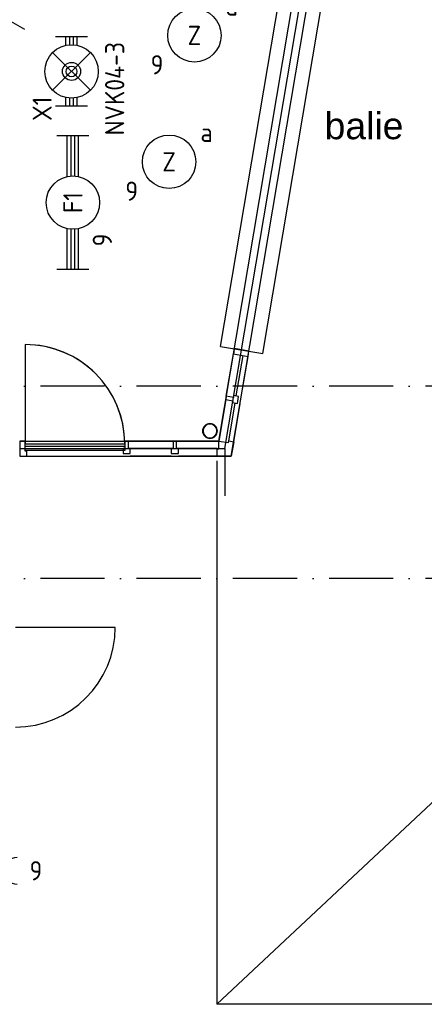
# Model space of a CAD drawing. Header units: millimetres. Extents: x -6587 to 112313, y 244 to 84344.
# Tile 20 of 58: x 34348 to 38132, y 44145 to 53365. Entities that reach past the tile are written whole.
import ezdxf
from ezdxf.enums import TextEntityAlignment as Align

# ---------------------------------------------------------------- set-up
doc = ezdxf.new("R2010")
doc.units = ezdxf.units.MM
doc.header["$LTSCALE"] = 100
doc.linetypes.add('DASHDOT', pattern=[9, 6, -1.5, 0, -1.5])
doc.layers.get('0').update_dxf_attribs({"linetype": 'CONTINUOUS'})
for name, color, linetype in [('AL$7----_STRAMIEN', 1, 'DASHDOT'), ('BOUW', 8, 'CONTINUOUS'), ('EB63101-_ATTRIB', 2, 'CONTINUOUS'), ('EB63102-_ATTRIB', 2, 'CONTINUOUS'), ('EB63501-_ATTRIB', 2, 'CONTINUOUS'), ('EL63101-_LICHT-ARM', 3, 'CONTINUOUS'), ('EL63102-_LICHT-SCH', 3, 'CONTINUOUS'), ('EL63103-_LICHT-WCD230V', 3, 'CONTINUOUS'), ('EL63501-_NOODVRL-ARM', 3, 'CONTINUOUS'), ('KABELGOOT', 8, 'CONTINUOUS')]:
    doc.layers.add(name, color=color, linetype=linetype)
doc.styles.add('1_8', font='iso', dxfattribs={"width": 0.7, "height": 1.8})
doc.styles.add('NORATT', font='isocp.shx')
doc.styles.get("Standard").update_dxf_attribs({"font": 'iso.shx'})
doc.styles.add('TECHNIC', font='technic_.ttf')

# ---------------------------------------------------------------- blocks, each defined once
blk = doc.blocks.new('EJ3T20')
at = {"color": 0}
for p, q in [((-6.25, -1.5), (-6.25, 1.5)), ((6.25, -1.5), (6.25, 1.5)), ((-6.25, 0.525), (-2.444, 0.525)), ((-6.25, 0.175), (-2.494, 0.175)), ((2.444, 0.525), (6.25, 0.525)), ((2.494, 0.175), (6.25, 0.175)), ((-6.25, -0.175), (-2.494, -0.175)), ((-6.25, -0.525), (-2.444, -0.525)), ((2.444, -0.525), (6.25, -0.525)), ((2.494, -0.175), (6.25, -0.175))]:
    blk.add_line(p, q, dxfattribs=at)
blk.add_circle((0, 0), 2.5, dxfattribs=at)
at = {"color": 6, "style": '1_8'}
for tag, flags, p in [('SCHAK', 8, (3.5, 2.75)), ('A_CODE', 8, (0, 0)), ('GROEP', 8, (-3.5, -2.75)), ('KAST', 9, (3.5, -2.75))]:
    blk.add_attdef(tag, text='', height=1.8, dxfattribs=dict(at, flags=flags)).set_placement(p, align=Align.MIDDLE)
blk = doc.blocks.new('ES3G00')
blk.add_circle((0, 0), 2.5)
blk.add_circle((0, 0), 2.5)
for tag, style, flags, p in [('GELIJK', 'NORATT', 9, (3.5, 5)), ('GELIJK', '1_8', 9, (3.5, 5)), ('SCHAK', 'NORATT', 8, (3.5, 2.75)), ('SCHAK', '1_8', 8, (3.5, 2.75)), ('A_CODE', 'NORATT', 8, (0, 0)), ('A_CODE', '1_8', 8, (0, 0)), ('GROEP', 'NORATT', 8, (-3.5, -2.75)), ('GROEP', '1_8', 8, (-3.5, -2.75)), ('KAST', 'NORATT', 9, (3.5, -2.75)), ('KAST', '1_8', 9, (3.5, -2.75))]:
    blk.add_attdef(tag, text='', height=1.8, dxfattribs=dict(style=style, flags=flags)).set_placement(p, align=Align.MIDDLE_CENTER)
blk = doc.blocks.new('EJ3T01')
at = {"color": 0}
for p, q in [((-3.25, -1.5), (-3.25, 1.5)), ((-1.768, 1.768), (1.768, -1.768)), ((1.768, 1.768), (-1.768, -1.768)), ((3.25, -1.5), (3.25, 1.5)), ((-3.25, 0.525), (-2.444, 0.525)), ((-3.25, 0.175), (-2.494, 0.175)), ((2.444, 0.525), (3.25, 0.525)), ((2.494, 0.175), (3.25, 0.175)), ((-3.25, -0.175), (-2.494, -0.175)), ((-3.25, -0.525), (-2.444, -0.525)), ((2.444, -0.525), (3.25, -0.525)), ((2.494, -0.175), (3.25, -0.175))]:
    blk.add_line(p, q, dxfattribs=at)
at = {"color": 6}
blk.add_lwpolyline([(1.768, -1.768), (1.75, -1.75)], dxfattribs=at)
at = {"color": 0}
for radius in [2.5, 0.85, 0.5]:
    blk.add_circle((0, 0), radius, dxfattribs=at)
at = {"color": 6, "style": '1_8'}
for tag, flags, p in [('A_CODE', 8, (-3.5, 2.75)), ('SCHAK', 8, (3.5, 2.75)), ('GROEP', 8, (-3.5, -2.75)), ('KAST', 9, (3.5, -2.75))]:
    blk.add_attdef(tag, text='', height=1.8, dxfattribs=dict(at, flags=flags)).set_placement(p, align=Align.MIDDLE)
blk = doc.blocks.new('ES3W1A')
for p, q in [((1.25, 0), (-1.25, 0)), ((0, 0), (0, -3))]:
    blk.add_line(p, q)
blk.add_arc((0, 1.25), 1.25, 180, 0)
at = {"style": '1_8'}
for tag, flags, p in [('VERMOGEN', 9, (-2.5, 3)), ('GROEP', 8, (0, 3)), ('SCHAK', 8, (2.5, 3)), ('GELIJK', 9, (5, 3)), ('KAST', 9, (7, 3)), ('TAL', 8, (2.5, 3))]:
    blk.add_attdef(tag, text='', height=1.8, rotation=90, dxfattribs=dict(at, flags=flags)).set_placement(p, align=Align.MIDDLE_CENTER)
at = {"style": '1_8', "width": 0.7, "flags": 8}
blk.add_attdef('DOEL', text='', height=1.8, rotation=90, dxfattribs=at).set_placement((-2.5, 3), align=Align.MIDDLE_LEFT)
at = {"style": '1_8', "flags": 9}
blk.add_attdef('M_CODE', text='', height=1.8, dxfattribs=at).set_placement((0, 0), align=Align.MIDDLE_CENTER)
blk = doc.blocks.new('ES3S1')
blk.add_lwpolyline([(0.575, 0.996), (2.309, 4), (3.608, 3.25)])
blk.add_lwpolyline([(0.575, 0.996), (2.309, 4), (3.608, 3.25)])
blk.add_circle((0, 0), 1.15)
blk.add_circle((0, 0), 1.15)
for tag, style, flags, p in [('SCHAK', 'NORATT', 8, (3, 5.5)), ('SCHAK', '1_8', 8, (3, 5.5)), ('KAST', 'NORATT', 9, (-3, 0.5)), ('KAST', '1_8', 9, (-3, 0.5)), ('M_CODE', 'NORATT', 9, (0, 0)), ('M_CODE', '1_8', 9, (0, 0)), ('DOEL', 'NORATT', 9, (-3, -2)), ('DOEL', '1_8', 9, (-3, -2)), ('GROEP', 'NORATT', 9, (-3, -4.5)), ('GROEP', '1_8', 9, (-3, -4.5))]:
    blk.add_attdef(tag, text='', height=1.8, dxfattribs=dict(style=style, flags=flags)).set_placement(p, align=Align.MIDDLE_CENTER)
blk = doc.blocks.new('RONDBUIS139X5')
at = {"color": 0, "linetype": 'Continuous'}
for points in [[(69.85, 0, 1), (-69.85, 0, 1)], [(64.85, 0, 1), (-64.85, 0, 1)]]:
    blk.add_lwpolyline(points, format="xyb", close=True, dxfattribs=at)
blk = doc.blocks.new('XREF')
at = {"layer": 'AL$7----_STRAMIEN', "color": 1}
for p, q in [((250890.3, 63765), (161095.9, 63765)), ((250890.3, 61965), (161095.9, 61965))]:
    blk.add_line(p, q, dxfattribs=at)
at = {"layer": 'BOUW'}
for p, q in [((192532.3, 57977.6), (206240.3, 70825.1)), ((192568.9, 64138.4), (193310.4, 68541.4)), ((192963.3, 64071.9), (193704.9, 68474.9)), ((190742.3, 64155.1), (190742.3, 63225.1)), ((192622.2, 63672), (192688.8, 64067.5)), ((192715.7, 63673.5), (192779.5, 64052.2)), ((192762.1, 63665.7), (192825.8, 64044.4)), ((192616.7, 63639.5), (192551.1, 63250.1)), ((192644.9, 63253.1), (192704.6, 63607.5)), ((192691.3, 63245.3), (192750.9, 63599.7)), ((192644.9, 63253.1), (192691.3, 63245.3)), ((190742.3, 63225.1), (191672.3, 63225.1)), ((191583.3, 61506.9), (190649.3, 61506.9))]:
    blk.add_line(p, q, dxfattribs=at)
for points in [[(190696.8, 63111.1), (192668.7, 63111.1), (193750.1, 69532.1), (190914.3, 69532.1)], [(190696.8, 63180.6), (192609.9, 63180.6), (193667.9, 69462.6), (190914.3, 69462.6)], [(190696.8, 63250.1), (192551.1, 63250.1), (193585.7, 69393.1), (190914.3, 69393.1)], [(192568.9, 64138.4), (192963.3, 64071.9)], [(192766.1, 64105.2), (192697.1, 64116.8), (192691.3, 64082.3), (192688.8, 64067.5), (192688.8, 64067.5), (192825.8, 64044.4), (192834.1, 64093.7), (192766.1, 64105.2)], [(192124.3, 63250.1), (191707.3, 63250.1)], [(192551.1, 63250.1), (192157.3, 63250.1)], [(192107.3, 63183.1), (191724.3, 63183.1)], [(192536.1, 63183.1), (192174.3, 63183.1)], [(192609.9, 63180.6), (192609.9, 62738)], [(192107.3, 63111.1), (191724.3, 63111.1)], [(192536.1, 63111.1), (192174.3, 63111.1)], [(192532.3, 63065.1), (192532.3, 57977.6)], [(201418.5, 57977.6), (192532.3, 57977.6)]]:
    blk.add_lwpolyline(points, dxfattribs=at)
blk.add_lwpolyline([(190742.3, 63225.1), (191672.3, 63225.1, 0.414214), (190742.3, 64155.1), (190742.3, 63225.1)], format="xyb", dxfattribs=at)
for points in [[(192726.3, 63603.8), (192737.4, 63669.9), (192691.1, 63677.7), (192688.2, 63660.9), (192622.2, 63672), (192616.7, 63639.5), (192682.8, 63628.4), (192679.9, 63611.6)], [(190757.3, 63158.1), (190742.3, 63158.1), (190742.3, 63250.1), (190690.3, 63250.1), (190690.3, 63180.1), (190690.3, 63180.1), (190690.3, 63111.1), (190757.3, 63111.1)], [(191657.3, 63136.1), (191724.3, 63136.1), (191724.3, 63183.1), (191707.3, 63183.1), (191707.3, 63250.1), (191674.3, 63250.1), (191674.3, 63183.1), (191657.3, 63183.1)], [(192107.3, 63136.1), (192174.3, 63136.1), (192174.3, 63183.1), (192157.3, 63183.1), (192157.3, 63250.1), (192124.3, 63250.1), (192124.3, 63183.1), (192107.3, 63183.1)], [(192536.1, 63111.1), (192536.1, 63180.1), (192551.1, 63180.1), (192551.1, 63250.1), (192642.4, 63238.3), (192644.9, 63253.1), (192691.3, 63245.3), (192668.7, 63111.1)], [(191672.3, 63205.1), (191672.3, 63164.1), (190742.3, 63164.1), (190742.3, 63205.1)]]:
    blk.add_lwpolyline(points, close=True, dxfattribs=at)
for centre, radius, start, end in [((190742.3, 63225.1), 930, 0, 90), ((190649.3, 61506.9), 934, 270, 0)]:
    blk.add_arc(centre, radius, start, end, dxfattribs=at)
blk.add_blockref('RONDBUIS139X5', (192469.6, 63345.8), dxfattribs=at)
at = {"layer": 'BOUW', "insert": (193541.6, 66327.9), "char_height": 250, "width": 3707, "attachment_point": 1}
blk.add_mtext('\\fArial|b0|i0|c0|p34;balie', dxfattribs=at)
at = {"layer": 'BOUW', "style": 'TECHNIC'}
for tag, p in [('TKC', (236228.5, 52184.8)), ('BALIE', (236228.5, 51894.3))]:
    blk.add_attdef(tag, text='', height=250, dxfattribs=at).set_placement(p, align=Align.CENTER)
at = {"layer": 'KABELGOOT', "color": 8, "flags": 3}
blk.add_attdef('HULPSTUK', (188825.4, 76010.1, 3650), '', height=1, rotation=180, dxfattribs=at)
blk.add_attdef('HULPSTUK', (182644.4, 45781.1, 3650), '', height=1, dxfattribs=at)

msp = doc.modelspace()

# ---------------------------------------------------------------- block references
at = {"layer": 'EL63101-_LICHT-ARM'}
msp.add_blockref('XREF', (-156342.1, -13832.1), dxfattribs=at)
ref = msp.add_blockref('ES3G00', (35982.1, 53217.8, 3500), dxfattribs=dict(at, xscale=100, yscale=100, zscale=100))
ref.add_attrib('A_CODE', 'Z', dxfattribs={"layer": 'EB63101-_ATTRIB', "color": 1, "height": 180, "style": 'NORATT', "flags": 8}).set_placement((35982.1, 53217.8, 3500), align=Align.MIDDLE)
ref.add_attrib('GROEP', '9', dxfattribs={"layer": 'EB63101-_ATTRIB', "color": 1, "height": 180, "style": 'NORATT', "flags": 8}).set_placement((35632.1, 52942.8, 3500), align=Align.MIDDLE)
ref.add_attrib('SCHAK', 'a', dxfattribs={"layer": 'EB63101-_ATTRIB', "color": 1, "height": 180, "style": 'NORATT', "flags": 8}).set_placement((36332.1, 53492.8, 3500), align=Align.MIDDLE)
ref = msp.add_blockref('ES3G00', (35745.6, 52034.2, 3500), dxfattribs=dict(at, xscale=100, yscale=100, zscale=100))
ref.add_attrib('A_CODE', 'Z', dxfattribs={"layer": 'EB63101-_ATTRIB', "color": 1, "height": 180, "style": 'NORATT', "flags": 8}).set_placement((35745.6, 52034.2, 3500), align=Align.MIDDLE)
ref.add_attrib('GROEP', '9', dxfattribs={"layer": 'EB63101-_ATTRIB', "color": 1, "height": 180, "style": 'NORATT', "flags": 8}).set_placement((35395.6, 51759.2, 3500), align=Align.MIDDLE)
ref.add_attrib('SCHAK', 'a', dxfattribs={"layer": 'EB63101-_ATTRIB', "color": 1, "height": 180, "style": 'NORATT', "flags": 8}).set_placement((36095.6, 52309.2, 3500), align=Align.MIDDLE)
ref = msp.add_blockref('EJ3T20', (34845.8, 51652.1, 3500), dxfattribs=dict(at, xscale=100, yscale=100, zscale=100, rotation=90))
ref.add_attrib('A_CODE', 'F1', dxfattribs={"layer": 'EB63101-_ATTRIB', "color": 1, "height": 180, "rotation": 90, "style": '1_8', "flags": 8}).set_placement((34845.8, 51652.1, 3500), align=Align.MIDDLE)
ref.add_attrib('GROEP', '9', dxfattribs={"layer": 'EB63101-_ATTRIB', "color": 1, "height": 180, "rotation": 90, "style": '1_8', "flags": 8}).set_placement((35120.8, 51302.1, 3500), align=Align.MIDDLE)
at = {"layer": 'EL63101-_LICHT-ARM', "xscale": 100, "yscale": 100, "zscale": 100, "rotation": 90}
msp.add_blockref('EJ3T20', (34845.8, 51652.1, 3500), dxfattribs=at)
at = {"layer": 'EL63102-_LICHT-SCH'}
ref = msp.add_blockref('ES3S1', (34031.1, 52950.9, 1200), dxfattribs=dict(at, xscale=100, yscale=100, zscale=100))
ref.add_attrib('SCHAK', 'a', dxfattribs={"layer": 'EB63102-_ATTRIB', "color": 1, "height": 180, "style": 'NORATT', "flags": 8}).set_placement((34020.9, 53238.4, 1200), align=Align.MIDDLE_CENTER)
at = {"layer": 'EL63103-_LICHT-WCD230V', "xscale": 100, "yscale": 100, "zscale": 100, "rotation": 270}
msp.add_blockref('ES3W1A', (34199.8, 45395.8), dxfattribs=at).add_auto_attribs({'GROEP': '9'})
at = {"layer": 'EL63501-_NOODVRL-ARM'}
ref = msp.add_blockref('EJ3T01', (34833, 52880.4, 3500), dxfattribs=dict(at, xscale=100, yscale=100, zscale=100, rotation=90))
ref.add_attrib('A_CODE', 'X1', dxfattribs={"layer": 'EB63501-_ATTRIB', "color": 1, "height": 180, "rotation": 90, "style": '1_8', "flags": 8}).set_placement((34558, 52530.4, 3500), align=Align.MIDDLE)
ref.add_attrib('GROEP', 'NVK04-3', dxfattribs={"layer": 'EB63501-_ATTRIB', "color": 1, "height": 180, "rotation": 90, "style": '1_8', "flags": 8}).set_placement((35236.2, 52718.6, 3500), align=Align.MIDDLE)

doc.saveas('drawing.dxf')
